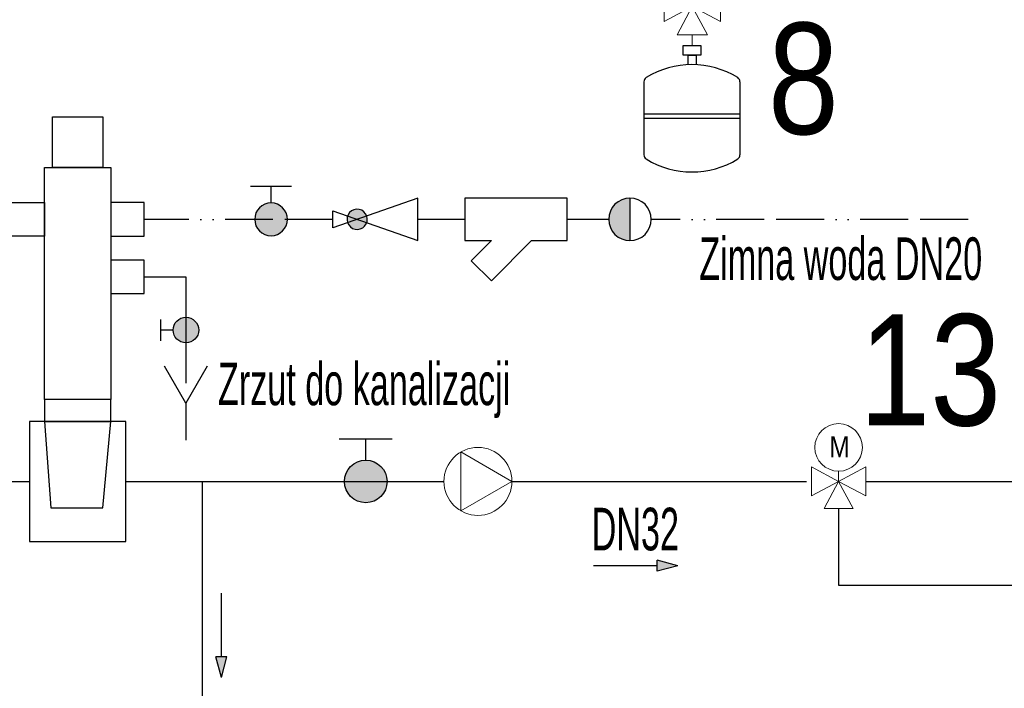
# Model space of a CAD drawing. Header units: millimetres. Extents: x 50532 to 99257, y 49161 to 61325.
# Tile 202 of 256: x 94325 to 95066, y 58911 to 59413. Entities that reach past the tile are written whole.
import ezdxf
from ezdxf.enums import TextEntityAlignment as Align
from ezdxf.lldxf.tags import DXFTag

# ---------------------------------------------------------------- set-up
doc = ezdxf.new("R2010")
doc.units = ezdxf.units.MM
doc.linetypes.add('ACAD_ISO03W100', pattern=[30, 12, -18])
doc.linetypes.add('ACAD_ISO13W100', pattern=[36, 12, -3, 12, -3, 0, -3, 0, -3])
doc.layers.add('-02 powrót', color=5, linetype='ACAD_ISO03W100', lineweight=30)
doc.layers.add('IS_KT_OPIS', color=100, linetype='Continuous', lineweight=15)
doc.layers.add('IS_Zasilanie', color=1, linetype='SOLID', lineweight=30, true_color=0xff0000)
doc.layers.add('SIMBOLI IDRAULICI', color=7, linetype='Continuous')
doc.styles.add('_S50', font='GOTHIC.TTF', dxfattribs={"width": 0.7, "height": 100})
doc.styles.add('ARIAL', font='ARIALN.TTF')
doc.styles.add('CP_ATTR', font='romans.shx')
tags = doc.linetypes.add('SOLID', pattern=[10, 10, 0]).pattern_tags.tags
tags[6:7] = [DXFTag(74, 4), DXFTag(75, 0), DXFTag(340, '0'), DXFTag(46, 0.0), DXFTag(50, 0.0), DXFTag(44, 0.0), DXFTag(45, 0.0)]
tags[4:5] = [DXFTag(74, 4), DXFTag(75, 0), DXFTag(340, '0'), DXFTag(46, 0.0), DXFTag(50, 0.0), DXFTag(44, 0.0), DXFTag(45, 0.0)]

# ---------------------------------------------------------------- blocks, each defined once
blk = doc.blocks.new('Vaso espansione')
at = {"layer": 'SIMBOLI IDRAULICI', "linetype": 'Continuous'}
for p, q in [((-3.277, 3.225), (-3.277, 8.246)), ((3.32, 3.225), (3.32, 8.246)), ((3.32, 5.715), (-3.277, 5.715)), ((3.32, 5.438), (-3.277, 5.438)), ((-0.267, 1.412), (-0.267, 2.056)), ((0.31, 1.412), (0.31, 2.056)), ((-0.595, 0.738), (-0.595, 1.412)), ((-0.595, 1.412), (0.617, 1.412)), ((0.31, 1.412), (-0.267, 1.412)), ((0.617, 1.412), (0.617, 0.738)), ((0.617, 0.738), (-0.595, 0.738))]:
    blk.add_line(p, q, dxfattribs=at)
at = {"layer": 'SIMBOLI IDRAULICI', "lineweight": 13}
for p, q in [((0.001, 0.738), (0.001, 0)), ((1.04, 0), (-1.039, 0)), ((-1.039, 0), (0.004, -1.936)), ((0.004, -1.936), (1.04, 0)), ((-1.932, -0.899), (-1.932, -2.978)), ((0.004, -1.936), (-1.932, -0.899)), ((0.004, -1.936), (1.94, -0.899)), ((1.94, -0.899), (1.94, -2.978)), ((-1.932, -2.978), (0.004, -1.936)), ((1.94, -2.978), (0.004, -1.936))]:
    blk.add_line(p, q, dxfattribs=at)
at = {"layer": 'SIMBOLI IDRAULICI', "linetype": 'Continuous'}
for centre, radius, start, end in [((0.022, 3.448), 5.972, 58.25273, 121.74727), ((-2.947, 8.246), 0.33, 121.74727, 180), ((2.99, 8.246), 0.33, 0, 58.25273), ((-2.947, 3.225), 0.33, 180, 238.25273), ((0.022, 8.023), 5.972, 238.25273, 301.74727), ((2.99, 3.225), 0.33, 301.74727, 0)]:
    blk.add_arc(centre, radius, start, end, dxfattribs=at)
blk = doc.blocks.new('A$C38E95888')
blk.add_hatch(color=256).paths.add_polyline_path([(3.84, 0, 1), (-3.84, 0, 1)])
for p, q in [((7.68, 4.8), (7.68, -4.8)), ((3.84, 0), (7.68, 0))]:
    blk.add_line(p, q)
blk.add_circle((0, 0), 3.84)
blk = doc.blocks.new('A$C78C94660')
h = blk.add_hatch(color=256)
h.dxf.hatch_style = 1
h.paths.add_polyline_path([(0, -1.29), (0, 1.29), (-4.83, 0)])
for p, q in [((-4.83, 0), (0, 1.29)), ((-4.83, 0), (0, -1.29)), ((0, 1.29), (0, -1.29)), ((0, 0), (15, 0))]:
    blk.add_line(p, q)
blk = doc.blocks.new('A$C1BD0737D')
h = blk.add_hatch(color=256)
h.paths.add_polyline_path([(-3, -12.5, -0.414214), (0, -9.5), (0, -15.5, -0.414214)])
h.paths.add_polyline_path([(0, -9.5, -0.414214), (3, -12.5, -0.414214), (0, -15.5)])
for p, q in [((0, 0), (0, -25)), ((-6, -10), (-6, -15)), ((-3, -12.5), (-6, -12.5))]:
    blk.add_line(p, q)
for points in [[(5, -20.99), (0, -29.65), (-5, -20.99)], [(0, -29.65), (0, -38.31)]]:
    blk.add_lwpolyline(points)
blk.add_circle((0, -12.5), 3)
blk = doc.blocks.new('A$C5BBC03D3')
at = {"lineweight": -2}
for points in [[(-3.84, 6.43), (-3.84, 0), (3.84, 0), (3.84, 18.48), (-3.84, 18.48), (-3.84, 13.67)], [(-3.84, 13.67), (-7.46, 17.29), (-11.08, 13.67), (-3.84, 6.43)]]:
    blk.add_lwpolyline(points, dxfattribs=at)
blk = doc.blocks.new('A$C64925188')
blk.add_hatch(color=256).paths.add_polyline_path([(5, 0, 1), (-5, 0)])
blk.add_line((-5, 0), (5, 0))
blk.add_circle((0, 0), 5)
blk = doc.blocks.new('cphs_010a')
h = blk.add_hatch(color=256)
h.paths.add_polyline_path([(-0.149, -0.099), (-0.126, -0.079), (-0.108, -0.053), (-0.103, -0.039), (-0.214, 0), (-0.326, -0.039), (-0.313, -0.065), (-0.293, -0.089), (-0.267, -0.106), (-0.238, -0.116), (-0.207, -0.118), (-0.177, -0.112)])
h.paths.add_polyline_path([(-0.096, 0.007), (-0.102, 0.037), (-0.103, 0.039), (-0.214, 0), (-0.103, -0.039), (-0.098, -0.024)])
h.paths.add_polyline_path([(-0.115, 0.065), (-0.136, 0.089), (-0.161, 0.106), (-0.191, 0.116), (-0.221, 0.118), (-0.252, 0.112), (-0.28, 0.099), (-0.303, 0.079), (-0.32, 0.053), (-0.325, 0.039), (-0.214, 0), (-0.103, 0.039)])
h.paths.add_polyline_path([(-0.325, 0.039), (-0.33, 0.024), (-0.333, -0.007), (-0.327, -0.037), (-0.326, -0.039), (-0.214, 0)])
for p, q in [((0.5, 0.25), (-0.5, -0.1)), ((0.5, -0.25), (0.5, 0.25)), ((-0.5, 0.1), (0.5, -0.25)), ((-0.5, -0.1), (-0.5, 0.1))]:
    blk.add_line(p, q)
blk.add_lwpolyline([(-0.32, 0.053), (-0.33, 0.024), (-0.333, -0.007), (-0.327, -0.037), (-0.313, -0.065), (-0.293, -0.089), (-0.267, -0.106), (-0.238, -0.116), (-0.207, -0.118), (-0.177, -0.112), (-0.149, -0.099), (-0.126, -0.079), (-0.108, -0.053), (-0.098, -0.024), (-0.096, 0.007), (-0.102, 0.037), (-0.115, 0.065), (-0.136, 0.089), (-0.161, 0.106), (-0.191, 0.116), (-0.221, 0.118), (-0.252, 0.112), (-0.28, 0.099), (-0.303, 0.079)], close=True)
at = {"linetype": 'ByBlock', "style": 'CP_ATTR', "flags": 9}
for tag, p in [('NAME', (0.394, -0.004)), ('GROUP', (0.394, -0.004)), ('NUMBER', (0.394, -0.004)), ('PRODUCER', (0.394, -0.004)), ('ARTICLE', (0.394, -0.004)), ('PRODUCT-TYPE', (0.394, -0.004)), ('ORDER-NO', (0.394, -0.005)), ('CHARACTER', (0.394, -0.004)), ('DN', (0.394, -0.004)), ('PN', (0.394, -0.004)), ('TEMPERATURE', (0.394, -0.004)), ('FLOW', (0.394, -0.004)), ('POWER', (0.394, -0.005)), ('VOLTAGE', (0.394, -0.004)), ('WEIGHT', (0.394, -0.004)), ('OTHER', (0.394, -0.004))]:
    blk.add_attdef(tag, text='', height=0.00005, dxfattribs=at).set_placement(p, align=Align.MIDDLE_LEFT)
blk = doc.blocks.new('Valvola a 3 vie motorizzata')
at = {"layer": 'SIMBOLI IDRAULICI', "lineweight": 13}
for p, q in [((2.384, -1.037), (2.384, 1.043)), ((2.384, 1.043), (4.32, 0)), ((6.256, 1.043), (4.32, 0)), ((4.32, 0), (4.32, 0.724)), ((6.256, -1.037), (6.256, 1.043)), ((4.32, 0), (2.384, -1.037)), ((4.32, 0), (3.283, -1.936)), ((5.362, -1.936), (4.32, 0)), ((4.32, 0), (6.256, -1.037)), ((3.283, -1.936), (5.362, -1.936))]:
    blk.add_line(p, q, dxfattribs=at)
blk.add_circle((4.32, 2.415), 1.691, dxfattribs=at)
at = {"layer": 'SIMBOLI IDRAULICI', "lineweight": 13, "insert": (4.383, 1.71), "char_height": 1.5, "attachment_point": 8, "style": 'ARIAL'}
blk.add_mtext_dynamic_manual_height_columns('\\pxqc;M', width=3.125, gutter_width=12.5, heights=[0], dxfattribs=at)
blk = doc.blocks.new('Circolatore')
at = {"layer": 'SIMBOLI IDRAULICI', "lineweight": 13}
blk.add_lwpolyline([(6.103, -0.006), (1.22, 2.813), (1.22, -2.826)], close=True, dxfattribs=at)
blk.add_circle((2.847, -0.006), 3.256, dxfattribs=at)

msp = doc.modelspace()

# ---------------------------------------------------------------- linework, layer by layer
at = {"layer": '-02 powrót', "color": 4, "linetype": 'ACAD_ISO13W100', "ltscale": 3}
for points in [[(94560.83, 59263.54), (94419.1, 59263.54)], [(94659.93, 59263.54), (94624.83, 59263.54)], [(94768.17, 59263.54), (94736.93, 59263.54)], [(95038.26, 59263.54), (94800.17, 59263.54)]]:
    msp.add_lwpolyline(points, dxfattribs=at)
for points in [[(94350.11, 59340.47), (94388.01, 59340.47), (94388.01, 59302.56), (94350.11, 59302.56)], [(94344.23, 59302.56), (94393.9, 59302.56), (94393.9, 59128.16), (94344.23, 59128.16)], [(94344.23, 59250.94), (94319.02, 59250.94), (94319.02, 59276.14), (94344.23, 59276.14)], [(94393.9, 59250.94), (94419.1, 59250.94), (94419.1, 59276.14), (94393.9, 59276.14)], [(94393.9, 59207.81), (94419.1, 59207.81), (94419.1, 59233.01), (94393.9, 59233.01)], [(94344.23, 59111.83), (94393.9, 59111.83), (94393.9, 59128.16), (94344.23, 59128.16)], [(94393.9, 59111.83), (94344.23, 59111.83), (94348.91, 59046.8), (94387.96, 59046.8)]]:
    msp.add_lwpolyline(points, close=True)
at = {"layer": 'IS_Zasilanie', "color": 210, "ltscale": 3}
for p, q in [((94419.1, 59220.41), (94450.43, 59220.41)), ((94462.98, 58732.74), (94462.98, 59066.74)), ((94961.4, 59066.8), (95269.38, 59066.8)), ((94940.99, 59046.33), (94940.99, 58988.74)), ((94940.99, 58988.74), (95349.44, 58988.74))]:
    msp.add_line(p, q, dxfattribs=at)
msp.add_lwpolyline([(94332.79, 59021.64), (94405.33, 59021.64), (94405.33, 59111.83), (94332.79, 59111.83)], close=True, dxfattribs=at)
for points in [[(94008.47, 58970.74), (94008.47, 59066.74), (94332.79, 59066.74)], [(94405.33, 59066.74), (94644.38, 59066.74)], [(94695.43, 59066.74), (94916.85, 59066.74)]]:
    msp.add_lwpolyline(points, dxfattribs=at)

# ---------------------------------------------------------------- block references
at = {"color": 1, "lineweight": 13, "xscale": 10.94275251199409, "yscale": 10.94275251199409, "zscale": 10.94275251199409, "rotation": 180}
msp.add_blockref('Vaso espansione', (94830.97, 59402.18, 0), dxfattribs=at)
for name, p, xscale, yscale, zscale, rotation in [('A$C38E95888', (94514.41, 59263.54), -3.2, 3.2, 3.2, 270), ('A$C5BBC03D3', (94736.93, 59263.54), 4.166666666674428, 4.166666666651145, 4.166666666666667, 90.00000000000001), ('A$C64925188', (94784.17, 59263.54), -3.2, 3.2, 3.2, 89.99999999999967), ('A$C38E95888', (94585.56, 59066.74), 4.166666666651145, 4.166666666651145, 4.166666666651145, 90)]:
    msp.add_blockref(name, p, dxfattribs=dict(xscale=xscale, yscale=yscale, zscale=zscale, rotation=rotation))
for name, p, xscale, yscale, zscale in [('cphs_010a', (94592.83, 59263.54), 64.00000000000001, 64.00000000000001, 64.00000000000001), ('A$C1BD0737D', (94450.43, 59220.41), 3.2, 3.2, 3.2)]:
    msp.add_blockref(name, p, dxfattribs=dict(xscale=xscale, yscale=yscale, zscale=zscale))
at = {"color": 1, "lineweight": 13}
for name, p, xscale, yscale, zscale in [('Valvola a 3 vie motorizzata', (94895.35, 59066.77), 10.5580636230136, 10.5580636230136, 10.5580636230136), ('Circolatore', (94647.58, 59066.78), 7.840000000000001, 7.840000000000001, 7.840000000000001)]:
    msp.add_blockref(name, p, dxfattribs=dict(at, xscale=xscale, yscale=yscale, zscale=zscale))
at = {"color": 6, "yscale": 3.2, "zscale": 3.2}
for p, xscale, rotation in [((94804.64, 59003.44, 0), 3.2, 180), ((94477.16, 58934.93), -3.2, 270)]:
    msp.add_blockref('A$C78C94660', p, dxfattribs=dict(at, xscale=xscale, rotation=rotation))

# ---------------------------------------------------------------- texts
at = {"color": 212, "style": 'ARIAL'}
for s, height, p in [('8', 83.57, (94887.87, 59327.57)), ('13', 83.571, (94956.63, 59108.75))]:
    msp.add_text(s, height=height, dxfattribs=at).set_placement(p)
at = {"layer": 'IS_KT_OPIS', "color": 7, "linetype": 'ByBlock', "style": '_S50', "width": 0.6}
for s, p in [('Zimna woda DN20', (94836.27, 59218.02)), ('Zrzut do kanalizacji', (94474.49, 59124)), ('DN32', (94755.38, 59014.98, 0))]:
    msp.add_text(s, height=32, dxfattribs=at).set_placement(p)

doc.saveas('drawing.dxf')
